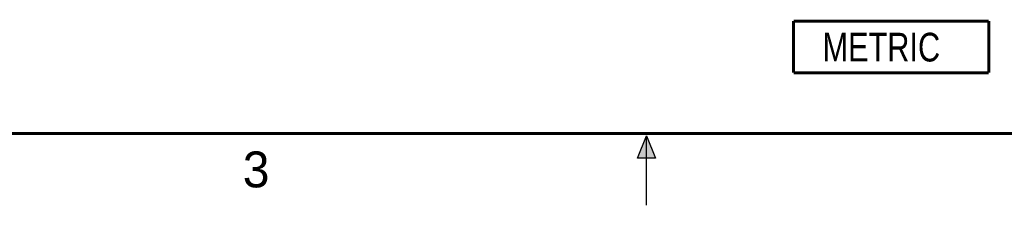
# Model space of a CAD drawing. Header units: inches. Extents: x 0 to 22, y 0 to 17.
# Tile 7 of 29: x 6.6 to 13.5, y 0 to 1.3. Entities that reach past the tile are written whole.
import ezdxf

# ---------------------------------------------------------------- set-up
doc = ezdxf.new("R2010")
doc.units = ezdxf.units.IN
doc.header["$LTSCALE"] = 1.21
doc.header["$MEASUREMENT"] = 0
doc.layers.get('0').update_dxf_attribs({"linetype": 'CONTINUOUS'})
doc.layers.add('DETAIL', color=7, linetype='CONTINUOUS')
doc.styles.get("Standard").update_dxf_attribs({"font": 'txt', "width": 0.8})
doc.styles.add('TEXTSTYLE_2', font='txt')

# ---------------------------------------------------------------- blocks, each defined once
blk = doc.blocks.new('METRIC_BL1', base_point=(12.7058, 1.1031))
at = {"layer": 'DETAIL', "color": 7, "linetype": 'CONTINUOUS', "const_width": 0.02}
for points in [[(12.0258, 1.2831), (13.3858, 1.2831)], [(12.0258, 1.2831), (12.0258, 0.9231)], [(13.3858, 1.2831), (13.3858, 0.9231)], [(12.0258, 0.9231), (13.3858, 0.9231)]]:
    blk.add_lwpolyline(points, dxfattribs=at)
at = {"layer": 'DETAIL', "color": 2, "linetype": 'CONTINUOUS', "width": 0.8}
blk.add_text('METRIC', height=0.2, dxfattribs=at).set_placement((12.2271, 1.002))

msp = doc.modelspace()

# ---------------------------------------------------------------- hatches: boundary and pattern name
at = {"linetype": 'CONTINUOUS'}
msp.add_hatch(color=2, dxfattribs=at).paths.add_polyline_path([(10.9375, 0.3287), (11, 0.485), (11.0625, 0.3287)])

# ---------------------------------------------------------------- linework, layer by layer
at = {"color": 2, "linetype": 'CONTINUOUS'}
for p, q in [((10.9375, 0.3287), (11, 0.485)), ((11, 0.485), (11.0625, 0.3287)), ((11, 0), (11, 0.485)), ((11.0625, 0.3287), (10.9375, 0.3287))]:
    msp.add_line(p, q, dxfattribs=at)
at = {"color": 7, "linetype": 'CONTINUOUS', "const_width": 0.02}
msp.add_lwpolyline([(0.5, 0.5), (21.5, 0.5)], dxfattribs=at)

# ---------------------------------------------------------------- block references
at = {"layer": 'DETAIL', "color": 2, "linetype": 'CONTINUOUS'}
msp.add_blockref('METRIC_BL1', (12.7058, 1.1031), dxfattribs=at)

# ---------------------------------------------------------------- texts
at = {"color": 2, "linetype": 'CONTINUOUS', "insert": (8.1875, 0.375), "char_height": 0.25, "width": 0.25, "attachment_point": 1, "line_spacing_factor": 0.9, "style": 'TEXTSTYLE_2'}
msp.add_mtext('3', dxfattribs=at)

doc.saveas('drawing.dxf')
